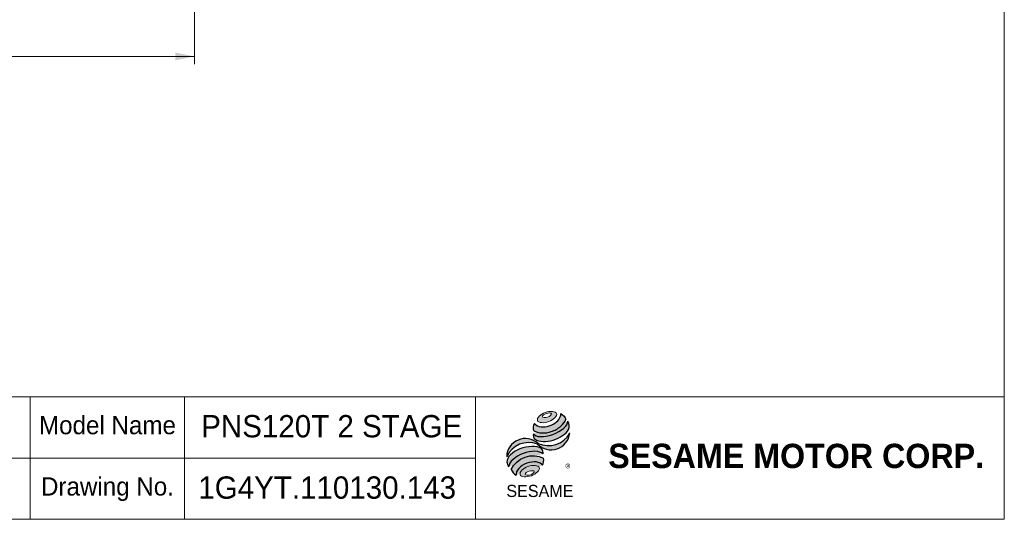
# Model space of a CAD drawing. Header units: millimetres. Extents: x 30 to 861, y 30 to 600.
# Tile 4 of 4: x 475 to 861, y 30 to 226. Entities that reach past the tile are written whole.
import ezdxf

# ---------------------------------------------------------------- set-up
doc = ezdxf.new("R2010")
doc.units = ezdxf.units.MM
doc.header["$LTSCALE"] = 3
doc.layers.add('外框線', color=7, linetype='Continuous', lineweight=30)
doc.layers.add('標駐', color=51, linetype='Continuous')
doc.layers.add('註解框', color=7, linetype='Continuous')
doc.styles.add('SLDTEXTSTYLE0', font='ARIAL.TTF', dxfattribs={"width": 0.948})
doc.styles.add('SLDTEXTSTYLE1', font='MINGLIU.TTC')
doc.styles.add('SLDTEXTSTYLE3', font='ARIALBD.TTF', dxfattribs={"width": 0.948})
doc.dimstyles.new('SLDDIMSTYLE4', dxfattribs={"dimtxt": 9.245947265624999, "dimasz": 7.5, "dimexe": 0, "dimexo": 0.0625, "dimgap": 2.31148681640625, "dimtad": 1, "dimdec": 4, "dimlfac": 0.9999999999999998, "dimrnd": 1e-09, "dimzin": 12, "dimdsep": 46, "dimtxsty": 'SLDTEXTSTYLE0', "dimsah": 1, "dimcen": 0.09, "dimadec": 0, "dimazin": 0, "dimtfac": 1, "dimtdec": 4, "dimtofl": 0, "dimtmove": 0, "dimatfit": 3, "dimfxl": 0, "dimtolj": 1, "dimtzin": 12, "dimarcsym": 0})

# ---------------------------------------------------------------- blocks, each defined once
blk = doc.blocks.new('圖塊29_1_1')
at = {"linetype": 'Continuous'}
h = blk.add_hatch(color=1, dxfattribs=at)
edge = h.paths.add_edge_path(flags=0)
edge.add_spline(control_points=[(15.2957799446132, 34.00296234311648), (13.42271078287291, 33.31418438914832), (10.34267548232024, 30.12522173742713), (16.96103750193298, 29.47444548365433), (21.58109045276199, 34.2578894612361), (17.1688491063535, 34.69174029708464), (15.2957799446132, 34.00296234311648)], knot_values=[0, 0, 0, 0, 0.25, 0.5, 0.75, 1, 1, 1, 1], weights=[1, 1, 1, 1, 1, 1, 1], degree=3, periodic=0)
edge = h.paths.add_edge_path(flags=0)
edge.add_spline(control_points=[(15.68623760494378, 33.62579267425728), (16.56828025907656, 33.90188510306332), (18.55569868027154, 33.74057943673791), (16.24457038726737, 31.8420663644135), (13.26344275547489, 32.08402486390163), (14.80419495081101, 33.34970024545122), (15.68623760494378, 33.62579267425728)], knot_values=[0, 0, 0, 0, 0.2500000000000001, 0.5000000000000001, 0.75, 1, 1, 1, 1], weights=[1, 1, 1, 1, 1, 1, 1], degree=3, periodic=0)
h = blk.add_hatch(color=1, dxfattribs=at)
edge = h.paths.add_edge_path(flags=0)
edge.add_spline(control_points=[(10.9958561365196, 29.72093351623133), (10.52377479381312, 28.68746845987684), (10.47896988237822, 27.63051866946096), (10.61166904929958, 26.93263878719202)], knot_values=[0, 0, 0, 0, 0.4884105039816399, 0.4884105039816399, 0.4884105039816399, 0.4884105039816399], weights=[1, 1, 1, 1], degree=3, periodic=0)
edge.add_spline(control_points=[(10.61166904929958, 26.93263878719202), (12.74813620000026, 25.73226933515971), (16.89267206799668, 25.73902081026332), (21.20957238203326, 28.19113382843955), (23.07295876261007, 30.3380714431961), (23.34933190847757, 31.39643676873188)], knot_values=[0, 0, 0, 0, 0.4091170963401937, 0.6548043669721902, 0.8514887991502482, 0.8514887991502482, 0.8514887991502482, 0.8514887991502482], weights=[1, 1, 1, 1, 1, 1], degree=3, periodic=0)
edge.add_spline(control_points=[(23.34933190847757, 31.3964367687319), (23.03776390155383, 32.09222537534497), (22.39360491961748, 32.93000150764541), (21.34099268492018, 33.57388345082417)], knot_values=[0, 0, 0, 0, 0.4590419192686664, 0.4590419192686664, 0.4590419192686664, 0.4590419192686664], weights=[1, 1, 1, 1], degree=3, periodic=0)
edge.add_spline(control_points=[(21.34099268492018, 33.57388345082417), (21.37470882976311, 33.13768357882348), (21.15989532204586, 31.85000721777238), (19.55081803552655, 29.96954526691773), (16.08878521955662, 28.12833744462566), (12.31400507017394, 28.0676266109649), (10.9958561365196, 29.72093351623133)], knot_values=[0, 0, 0, 0, 0.08132341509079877, 0.2279594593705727, 0.4332489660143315, 0.8030080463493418, 0.8030080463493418, 0.8030080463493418, 0.8030080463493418], weights=[1, 1, 1, 1, 1, 1, 1], degree=3, periodic=0)
h = blk.add_hatch(color=1, dxfattribs=at)
edge = h.paths.add_edge_path(flags=0)
edge.add_arc((12.95536303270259, 25.17801620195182), 2.388071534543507, 168.3621772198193, 229.4245234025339)
edge.add_ellipse((17.42874684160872, 27.21015361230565), major_axis=(7.302190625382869, 2.381581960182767), ratio=0.5371428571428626, start_angle=205.6784380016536, end_angle=329.3896542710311)
edge.add_arc((21.19769493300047, 28.66263638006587), 3.462711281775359, 336.1521426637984, 392.8409252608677)
edge.add_ellipse((17.25471828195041, 28.44153028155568), major_axis=(6.762622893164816, 2.528628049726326), ratio=0.4437390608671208, start_angle=185.025563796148, end_angle=352.21713539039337, ccw=False)
h = blk.add_hatch(color=1, dxfattribs=at)
edge = h.paths.add_edge_path(flags=0)
edge.add_arc((16.51295459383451, 30.57468046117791), 9.58226111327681, 244.9498890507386, 330.52495169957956, ccw=False)
edge.add_arc((7.532132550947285, 16.40453577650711), 7.373817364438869, 48.10924540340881, 177.9500526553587)
edge.add_arc((8.856847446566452, 12.6387440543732), 9.582261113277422, 69.43291289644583, 155.1324078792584, ccw=False)
edge.add_arc((17.53238486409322, 26.72737687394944), 7.373817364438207, 223.9443619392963, 353.2429906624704)
h = blk.add_hatch(color=1, dxfattribs=at)
edge = h.paths.add_edge_path(flags=0)
edge.add_ellipse((7.985786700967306, 14.2727038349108), major_axis=(6.975201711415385, 2.649067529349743), ratio=0.5235294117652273, start_angle=14.095136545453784, end_angle=164.8078450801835, ccw=False)
edge.add_arc((11.75781053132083, 18.1267258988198), 2.684702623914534, 351.5308011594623, 401.4061622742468)
edge.add_ellipse((7.740909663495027, 16.15731471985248), major_axis=(7.394033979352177, 2.169614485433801), ratio=0.5344613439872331, start_angle=27.40472928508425, end_angle=171.7282428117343)
edge.add_arc((7.95671488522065, 16.08199832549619), 7.845101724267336, 191.0466409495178, 205.75451162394)
h = blk.add_hatch(color=1, dxfattribs=at)
edge = h.paths.add_edge_path(flags=0)
edge.add_spline(control_points=[(14.61684395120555, 16.06629839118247), (10.22411735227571, 18.51488900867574), (3.858822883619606, 16.1976389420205), (1.879181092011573, 11.60250040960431)], knot_values=[0, 0, 0, 0, 1, 1, 1, 1], weights=[1, 1, 1, 1], degree=3, periodic=0)
edge.add_arc((6.557460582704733, 13.90253600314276), 5.21310490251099, 206.1806388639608, 239.0996167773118)
edge.add_ellipse((9.213273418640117, 10.94022878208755), major_axis=(5.223508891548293, 1.945447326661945), ratio=0.6035256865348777, start_angle=7.596570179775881, end_angle=172.3905265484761, ccw=False)
edge.add_arc((9.565992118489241, 15.34191953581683), 5.10253162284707, 336.231156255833, 368.1615451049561)
h = blk.add_hatch(color=1, dxfattribs=at)
edge = h.paths.add_edge_path(flags=0)
edge.add_spline(control_points=[(8.501238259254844, 12.83759296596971), (10.37430742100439, 13.52637091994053), (14.78654876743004, 13.09252008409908), (10.1664958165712, 8.309076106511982), (3.548133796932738, 8.959852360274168), (6.628169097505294, 12.1488150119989), (8.501238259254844, 12.83759296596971)], knot_values=[0, 0, 0, 0, 0.25, 0.5, 0.7500000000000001, 1, 1, 1, 1], weights=[1, 1, 1, 1, 1, 1, 1], degree=3, periodic=0)
edge = h.paths.add_edge_path(flags=0)
edge.add_spline(control_points=[(8.991004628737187, 11.03591274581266), (8.108961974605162, 10.7598203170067), (6.573525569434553, 9.47716238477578), (9.562626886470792, 9.209730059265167), (11.86578149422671, 11.13371695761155), (9.873047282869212, 11.31200517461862), (8.991004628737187, 11.03591274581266)], knot_values=[0, 0, 0, 0, 0.2500000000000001, 0.5, 0.75, 1, 1, 1, 1], weights=[1, 1, 1, 1, 1, 1, 1], degree=3, periodic=0)
at = {"color": 1, "linetype": 'Continuous', "lineweight": 0}
for points in [[(15.2957799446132, 34.00296234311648), (17.16884910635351, 34.69174029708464), (21.58109045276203, 34.2578894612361), (16.96103750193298, 29.47444548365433), (10.34267548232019, 30.12522173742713), (13.4227107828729, 33.31418438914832), (15.2957799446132, 34.00296234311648)], [(15.68623760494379, 33.62579267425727), (16.56828025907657, 33.90188510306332), (18.55569868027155, 33.7405794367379), (16.24457038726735, 31.8420663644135), (13.26344275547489, 32.08402486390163), (14.80419495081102, 33.34970024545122), (15.68623760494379, 33.62579267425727)], [(8.501238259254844, 12.83759296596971), (10.37430742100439, 13.52637091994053), (14.78654876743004, 13.09252008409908), (10.1664958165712, 8.309076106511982), (3.548133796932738, 8.959852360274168), (6.628169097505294, 12.1488150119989), (8.501238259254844, 12.83759296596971)], [(8.991004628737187, 11.03591274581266), (9.873047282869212, 11.31200517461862), (11.86578149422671, 11.13371695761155), (9.562626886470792, 9.209730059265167), (6.573525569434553, 9.47716238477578), (8.108961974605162, 10.7598203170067), (8.991004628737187, 11.03591274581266)]]:
    blk.add_open_spline(points, degree=3, dxfattribs=at)
at = {"layer": '標駐', "color": 1}
for p, q in [((24.84488068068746, 25.77838400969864), (24.75703826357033, 25.6905415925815)), ((3.818734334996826, 9.48021822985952), (3.873129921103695, 9.53461381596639))]:
    blk.add_line(p, q, dxfattribs=at)
for centre, radius, start, end in [((21.19769493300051, 28.66263638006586), 3.462711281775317, 336.1521426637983, 32.95375475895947), ((7.532132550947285, 16.40453577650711), 7.373817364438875, 48.10924540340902, 177.9500526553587), ((12.95536303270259, 25.17801620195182), 2.388071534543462, 167.9158934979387, 229.4245234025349), ((17.53238486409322, 26.72737687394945), 7.373817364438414, 223.9443619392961, 353.2429906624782), ((16.51295459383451, 30.57468046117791), 9.582261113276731, 244.9498890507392, 330.5249516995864), ((8.856847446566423, 12.6387440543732), 9.582261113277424, 69.43291289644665, 155.1324078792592), ((11.75781053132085, 18.12672589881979), 2.684702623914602, 351.5308011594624, 41.40616227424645), ((9.56599211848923, 15.34191953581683), 5.102531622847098, 336.2311562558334, 8.161545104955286), ((7.956714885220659, 16.08199832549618), 7.845101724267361, 191.0466409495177, 205.7545116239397), ((6.55746058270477, 13.90253600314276), 5.213104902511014, 206.1806388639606, 239.0996167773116)]:
    blk.add_arc(centre, radius, start, end, dxfattribs=at)
for centre, major_axis, ratio, start_param, end_param in [((17.25471828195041, 28.44153028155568), (6.762622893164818, 2.528628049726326), 0.443739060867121, 3.229063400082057, 6.147574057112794), ((17.42874684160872, 27.21015361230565), (7.302190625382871, 2.381581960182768), 0.5371428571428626, 3.589765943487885, 5.748933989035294), ((7.740909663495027, 16.15731471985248), (7.394033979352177, 2.169614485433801), 0.5344613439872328, 0.4783027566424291, 2.997223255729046), ((7.985786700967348, 14.2727038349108), (6.975201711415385, 2.649067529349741), 0.5235294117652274, 0.2460065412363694, 2.876439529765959), ((9.213273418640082, 10.94022878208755), (5.223508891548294, 1.945447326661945), 0.6035256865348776, 0.1325851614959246, 3.008782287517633)]:
    blk.add_ellipse(centre, major_axis=major_axis, ratio=ratio, start_param=start_param, end_param=end_param, dxfattribs=at)
for points, knots in [([(10.61166904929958, 26.93263878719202), (12.74813620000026, 25.73226933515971), (16.89267206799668, 25.73902081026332), (21.20957238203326, 28.19113382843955), (23.07295876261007, 30.3380714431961), (23.34933190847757, 31.39643676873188)], [0, 0, 0, 0, 0.4091170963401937, 0.6548043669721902, 0.8514887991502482, 0.8514887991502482, 0.8514887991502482, 0.8514887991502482]), ([(10.9958561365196, 29.72093351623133), (12.31400507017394, 28.0676266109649), (16.08878521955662, 28.12833744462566), (19.55081803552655, 29.96954526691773), (21.15989532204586, 31.85000721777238), (21.37470882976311, 33.13768357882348), (21.34099268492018, 33.57388345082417)], [0, 0, 0, 0, 0.3697590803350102, 0.575048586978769, 0.721684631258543, 0.8030080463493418, 0.8030080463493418, 0.8030080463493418, 0.8030080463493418])]:
    blk.add_open_spline(points, degree=3, knots=knots, dxfattribs=at)
for points in [[(21.34099268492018, 33.57388345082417), (22.39360491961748, 32.93000150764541), (23.03776390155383, 32.09222537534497), (23.34933190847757, 31.3964367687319)], [(10.9958561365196, 29.72093351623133), (10.52377479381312, 28.68746845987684), (10.47896988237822, 27.63051866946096), (10.61166904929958, 26.93263878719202)], [(1.879181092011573, 11.60250040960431), (3.858822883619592, 16.1976389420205), (10.22411735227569, 18.51488900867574), (14.61684395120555, 16.06629839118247)]]:
    blk.add_open_spline(points, degree=3, dxfattribs=at)
at = {"layer": '標駐', "color": 1, "attachment_point": 1}
for s, insert, char_height, style in [('®', (23.09678631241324, 13.72837762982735), 3.175, 'SLDTEXTSTYLE1'), ('SESAME', (0.03307831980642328, 5.639721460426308), 4.762499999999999, 'SLDTEXTSTYLE0')]:
    blk.add_mtext(s, dxfattribs=dict(at, insert=insert, char_height=char_height, style=style))
blk = doc.blocks.new('*D21')
at = {"color": 7, "linetype": 'Continuous', "lineweight": 0}
for p, q in [((315.5208579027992, 349.7284861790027), (315.5208579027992, 208.228486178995)), ((543.9208579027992, 297.7284861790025), (543.9208579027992, 208.228486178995)), ((315.5208579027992, 211.228486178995), (543.9208579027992, 211.228486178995))]:
    blk.add_line(p, q, dxfattribs=at)
for points in [[(315.5208579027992, 211.228486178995), (323.0208579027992, 209.728486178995), (323.0208579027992, 212.728486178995)], [(543.9208579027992, 211.228486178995), (536.4208579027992, 212.728486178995), (536.4208579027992, 209.728486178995)]]:
    blk.add_solid(points, dxfattribs=at)
at = {"color": 7, "linetype": 'Continuous', "lineweight": 0, "insert": (411.4066524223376, 223.506856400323), "char_height": 9.524999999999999, "attachment_point": 1, "style": 'SLDTEXTSTYLE0'}
blk.add_mtext('228.4', dxfattribs=at)

msp = doc.modelspace()

# ---------------------------------------------------------------- linework, layer by layer
at = {"color": 7, "linetype": 'Continuous', "lineweight": 0}
for p, q in [((860.9999999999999, 600), (860.9999999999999, 30.00000000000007)), ((479.5503980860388, 30.14365417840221), (479.5503980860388, 78.00000000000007)), ((860.9999999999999, 78.00000000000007), (479.5503980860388, 78.00000000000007)), ((540, 30.00000000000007), (540, 78.00000000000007)), ((654, 30.00000000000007), (654, 78.00000000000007)), ((654, 54.00000000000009), (479.5503980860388, 54.00000000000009)), ((30.00000000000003, 30.00000000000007), (860.9999999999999, 30.00000000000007))]:
    msp.add_line(p, q, dxfattribs=at)
at = {"layer": '外框線', "color": 7, "lineweight": 0}
for p, q in [((480.0754352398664, 78.00000000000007), (388.0849525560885, 78.00000000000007)), ((480.0754352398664, 54.00000000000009), (388.0849525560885, 54.00000000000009))]:
    msp.add_line(p, q, dxfattribs=at)

# ---------------------------------------------------------------- block references
at = {"color": 7, "linetype": 'Continuous'}
msp.add_blockref('圖塊29_1_1', (665.9810881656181, 37.85085448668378), dxfattribs=at)

# ---------------------------------------------------------------- texts
at = {"color": 7, "linetype": 'Continuous', "lineweight": 0, "attachment_point": 1}
for s, insert, char_height, style in [('Model Name', (483.0124985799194, 70.44721477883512), 7.143749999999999, 'SLDTEXTSTYLE0'), ('PNS120T 2 STAGE', (546.5278544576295, 70.815773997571), 8.73125, 'SLDTEXTSTYLE0'), ('SESAME MOTOR CORP.', (705.9166605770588, 59.57837037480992), 9.524999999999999, 'SLDTEXTSTYLE3'), ('Drawing No.', (483.8062508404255, 46.44334835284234), 7.143749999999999, 'SLDTEXTSTYLE0')]:
    msp.add_mtext(s, dxfattribs=dict(at, insert=insert, char_height=char_height, style=style))
at = {"layer": '註解框', "color": 7, "insert": (545.3998749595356, 46.79967717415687), "char_height": 8.73125, "attachment_point": 1, "style": 'SLDTEXTSTYLE0'}
msp.add_mtext('1G4YT.110130.143', dxfattribs=at)

# ---------------------------------------------------------------- dimensions: what is measured, and where the dimension line sits
at = {"color": 7, "linetype": 'Continuous', "lineweight": 0}
dim = msp.add_linear_dim(base=(543.9208579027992, 211.2284861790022), p1=(315.5208579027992, 352.7284861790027), p2=(543.9208579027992, 300.7284861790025), angle=7.129789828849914e-15, dimstyle='SLDDIMSTYLE4', dxfattribs=at)
dim.commit()
dim.dimension.update_dxf_attribs({"geometry": '*D21', "text_midpoint": (427.2783311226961, 211.2284861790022), "dimtype": 160})

doc.saveas('drawing.dxf')
